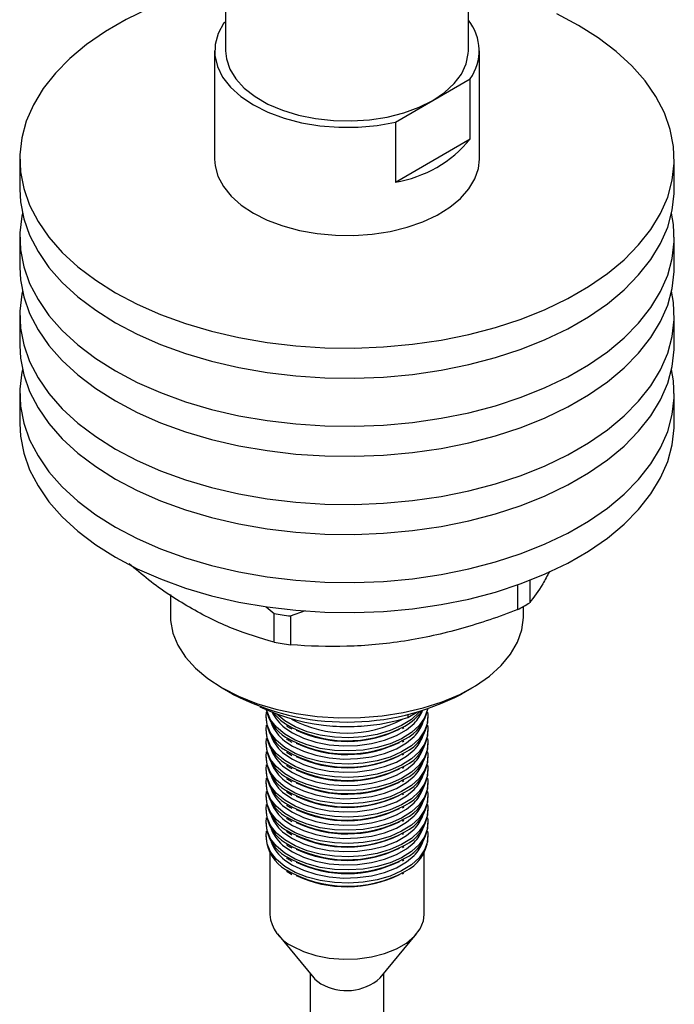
# Model space of a CAD drawing. Header units: millimetres. Extents: x 0 to 420, y 0 to 297.
# Tile 4 of 6: x 309 to 354, y 128 to 195. Entities that reach past the tile are written whole.
import ezdxf

# ---------------------------------------------------------------- set-up
doc = ezdxf.new("R2010")
doc.units = ezdxf.units.MM

msp = doc.modelspace()

# ---------------------------------------------------------------- linework, layer by layer
at = {"color": 7, "linetype": 'Continuous', "lineweight": 25}
for p, q in [((323.397, 199.297), (323.397, 192.603)), ((339.897, 192.603), (339.897, 195.956)), ((323.27, 194.502), (323.397, 194.575)), ((322.647, 192.603), (322.647, 185.254)), ((340.647, 185.254), (340.647, 192.603)), ((337.481, 189.235), (340.024, 190.703)), ((340.024, 186.62), (340.024, 190.703)), ((334.937, 187.767), (337.481, 189.235)), ((334.937, 187.767), (334.937, 183.684)), ((334.937, 183.684), (340.024, 186.62)), ((309.397, 185.254), (309.397, 183.212)), ((353.897, 183.212), (353.897, 185.254)), ((309.397, 179.946), (309.397, 177.905)), ((353.897, 177.905), (353.897, 179.946)), ((309.397, 174.639), (309.397, 172.597)), ((353.897, 172.597), (353.897, 174.639)), ((309.397, 169.331), (309.397, 167.29)), ((353.897, 167.29), (353.897, 169.331)), ((344.065, 156.632), (344.065, 155.116)), ((343.257, 154.649), (343.257, 156.332)), ((319.647, 155.676), (319.647, 154.225)), ((326.143, 154.848), (326.697, 154.391)), ((327.802, 154.22), (328.836, 154.59)), ((343.647, 154.225), (343.647, 154.867)), ((326.697, 152.43), (326.697, 154.391)), ((327.802, 154.22), (327.802, 152.259)), ((323.16, 149.328), (323.868, 148.919)), ((339.426, 148.919), (340.134, 149.328)), ((326.147, 147.325), (326.147, 147.162)), ((335.777, 147.322), (336.4, 147.682)), ((335.777, 147.523), (335.777, 147.322)), ((337.147, 147.162), (337.147, 147.325)), ((327.81, 146.599), (327.905, 146.549)), ((335.418, 146.578), (335.518, 146.635)), ((326.147, 146.427), (326.147, 146.264)), ((337.147, 146.264), (337.147, 146.427)), ((326.147, 145.529), (326.147, 145.366)), ((327.81, 145.701), (327.905, 145.651)), ((335.418, 145.679), (335.518, 145.736)), ((337.147, 145.366), (337.147, 145.529)), ((326.147, 144.631), (326.147, 144.468)), ((327.81, 144.803), (327.905, 144.752)), ((335.418, 144.781), (335.518, 144.838)), ((337.147, 144.468), (337.147, 144.631)), ((327.81, 143.904), (327.905, 143.854)), ((335.418, 143.883), (335.518, 143.94)), ((326.147, 143.733), (326.147, 143.569)), ((337.147, 143.569), (337.147, 143.733)), ((326.147, 142.834), (326.147, 142.671)), ((327.81, 143.006), (327.905, 142.956)), ((335.418, 142.985), (335.518, 143.042)), ((337.147, 142.671), (337.147, 142.834)), ((326.147, 141.936), (326.147, 141.773)), ((327.81, 142.108), (327.905, 142.058)), ((335.418, 142.087), (335.518, 142.144)), ((337.147, 141.773), (337.147, 141.936)), ((327.81, 141.21), (327.905, 141.16)), ((335.418, 141.188), (335.518, 141.245)), ((326.147, 141.038), (326.147, 140.875)), ((337.147, 140.875), (337.147, 141.038)), ((326.147, 140.14), (326.147, 139.977)), ((327.81, 140.312), (327.905, 140.261)), ((335.418, 140.29), (335.518, 140.347)), ((337.147, 139.977), (337.147, 140.14)), ((326.147, 139.242), (326.147, 139.078)), ((327.81, 139.413), (327.905, 139.363)), ((335.418, 139.392), (335.518, 139.449)), ((337.147, 139.078), (337.147, 139.242)), ((327.81, 138.515), (327.905, 138.465)), ((335.418, 138.494), (335.518, 138.551)), ((326.397, 138.132), (326.397, 133.934)), ((336.897, 133.934), (336.897, 138.132)), ((327.81, 137.617), (327.905, 137.567)), ((335.418, 137.596), (335.518, 137.653)), ((327.81, 136.719), (327.905, 136.669)), ((335.418, 136.697), (335.518, 136.755)), ((326.912, 132.625), (329.392, 129.636)), ((333.902, 129.636), (336.382, 132.625)), ((329.147, 129.932), (329.147, 117.498)), ((334.147, 119.018), (334.147, 129.932))]:
    msp.add_line(p, q, dxfattribs=at)
at = {"color": 7, "linetype": 'Continuous', "lineweight": 25, "flags": 128}
for points in [[(323.397, 197.183), (323.363, 197.175), (321.546, 196.698), (319.809, 196.13), (318.168, 195.473), (316.636, 194.735), (315.224, 193.92), (313.944, 193.035), (312.807, 192.087), (311.822, 191.085), (310.996, 190.036), (310.337, 188.948), (309.849, 187.83), (309.537, 186.692), (309.403, 185.542), (309.447, 184.39), (309.671, 183.244), (310.071, 182.115), (310.646, 181.011), (311.389, 179.942), (312.295, 178.915), (313.357, 177.939), (314.567, 177.022), (315.914, 176.171)], [(315.914, 176.171), (317.387, 175.394), (318.976, 174.695), (320.666, 174.082), (322.445, 173.559), (324.298, 173.13), (326.21, 172.798), (328.166, 172.567), (330.15, 172.438), (332.146, 172.412), (334.138, 172.49), (336.11, 172.67), (338.046, 172.952), (339.93, 173.332), (341.748, 173.809), (343.485, 174.378), (345.126, 175.034), (346.658, 175.773), (348.07, 176.588), (349.35, 177.473), (350.487, 178.42), (351.472, 179.422), (352.298, 180.472), (352.957, 181.56), (353.445, 182.677), (353.757, 183.816), (353.891, 184.966), (353.847, 186.118), (353.623, 187.263), (353.223, 188.392), (352.648, 189.496), (351.905, 190.566), (350.999, 191.593), (349.936, 192.569), (348.727, 193.486), (347.38, 194.336), (345.906, 195.114)], [(323.27, 194.502), (322.883, 193.784), (322.679, 193.04), (322.663, 192.288), (322.836, 191.542), (323.194, 190.818), (323.729, 190.132), (324.43, 189.498), (325.283, 188.929), (326.269, 188.437), (327.368, 188.032), (328.556, 187.723), (329.81, 187.516), (331.102, 187.417), (332.405, 187.425), (333.693, 187.543), (334.937, 187.767)], [(323.397, 192.603), (323.449, 192.069), (323.678, 191.37), (324.085, 190.698), (324.661, 190.069), (325.394, 189.496), (326.266, 188.993), (327.258, 188.57), (328.348, 188.237), (329.512, 188.002), (330.723, 187.87), (331.955, 187.843), (333.181, 187.923), (334.372, 188.107), (335.502, 188.392), (336.546, 188.771), (337.481, 189.235)], [(337.481, 189.235), (338.285, 189.774), (338.941, 190.377), (339.434, 191.03), (339.753, 191.717), (339.891, 192.425), (339.897, 192.603)], [(322.647, 185.254), (322.681, 184.801), (322.878, 184.085), (323.245, 183.392), (323.775, 182.735), (324.459, 182.127), (325.283, 181.58)], [(325.283, 181.58), (326.231, 181.104), (327.284, 180.71), (328.422, 180.403), (329.622, 180.191), (330.863, 180.078), (332.118, 180.065), (333.364, 180.154), (334.577, 180.341), (335.733, 180.624), (336.809, 180.998), (337.785, 181.454), (338.641, 181.984), (339.361, 182.578), (339.931, 183.224), (340.34, 183.909), (340.58, 184.621), (340.647, 185.254)], [(309.397, 183.212), (309.447, 182.348), (309.671, 181.203), (310.071, 180.074), (310.646, 178.97), (311.389, 177.9), (312.295, 176.873), (313.357, 175.898), (314.567, 174.981), (315.914, 174.13)], [(315.914, 174.13), (317.387, 173.352), (318.976, 172.654), (320.666, 172.041), (322.445, 171.518), (324.298, 171.089), (326.21, 170.757), (328.166, 170.526), (330.15, 170.397), (332.146, 170.371), (334.138, 170.448), (336.11, 170.629), (338.046, 170.91), (339.93, 171.291), (341.748, 171.768), (343.485, 172.336), (345.126, 172.993), (346.658, 173.731), (348.07, 174.546), (349.35, 175.431), (350.487, 176.379), (351.472, 177.381), (352.298, 178.43), (352.957, 179.518), (353.445, 180.636), (353.757, 181.774), (353.891, 182.924), (353.897, 183.212)], [(309.578, 181.579), (309.537, 181.384), (309.403, 180.234), (309.447, 179.082), (309.671, 177.937), (310.071, 176.808), (310.646, 175.704), (311.389, 174.634), (312.295, 173.607), (313.357, 172.631), (314.567, 171.714), (315.914, 170.864)], [(315.914, 170.864), (317.387, 170.086), (318.976, 169.388), (320.666, 168.775), (322.445, 168.251), (324.298, 167.822), (326.21, 167.491), (328.166, 167.26), (330.15, 167.131), (332.146, 167.105), (334.138, 167.182), (336.11, 167.363), (338.046, 167.644), (339.93, 168.025), (341.748, 168.502), (343.485, 169.07), (345.126, 169.727), (346.658, 170.465), (348.07, 171.28), (349.35, 172.165), (350.487, 173.112), (351.472, 174.115), (352.298, 175.164), (352.957, 176.252), (353.445, 177.37), (353.757, 178.508), (353.891, 179.658), (353.847, 180.81), (353.716, 181.579)], [(309.397, 177.905), (309.447, 177.041), (309.671, 175.896), (310.071, 174.766), (310.646, 173.663), (311.389, 172.593), (312.295, 171.566), (313.357, 170.59), (314.567, 169.673), (315.914, 168.822)], [(315.914, 168.822), (317.387, 168.045), (318.976, 167.347), (320.666, 166.733), (322.445, 166.21), (324.298, 165.781), (326.21, 165.45), (328.166, 165.218), (330.15, 165.089), (332.146, 165.063), (334.138, 165.141), (336.11, 165.321), (338.046, 165.603), (339.93, 165.984), (341.748, 166.46), (343.485, 167.029), (345.126, 167.685), (346.658, 168.424), (348.07, 169.239), (349.35, 170.124), (350.487, 171.071), (351.472, 172.074), (352.298, 173.123), (352.957, 174.211), (353.445, 175.328), (353.757, 176.467), (353.891, 177.617), (353.897, 177.905)], [(309.578, 176.272), (309.537, 176.077), (309.403, 174.927), (309.447, 173.775), (309.671, 172.629), (310.071, 171.5), (310.646, 170.396), (311.389, 169.327), (312.295, 168.3), (313.357, 167.324), (314.567, 166.407), (315.914, 165.556)], [(315.914, 165.556), (317.387, 164.779), (318.976, 164.08), (320.666, 163.467), (322.445, 162.944), (324.298, 162.515), (326.21, 162.183), (328.166, 161.952), (330.15, 161.823), (332.146, 161.797), (334.138, 161.875), (336.11, 162.055), (338.046, 162.337), (339.93, 162.717), (341.748, 163.194), (343.485, 163.763), (345.126, 164.419), (346.658, 165.158), (348.07, 165.973), (349.35, 166.858), (350.487, 167.805), (351.472, 168.807), (352.298, 169.857), (352.957, 170.945), (353.445, 172.062), (353.757, 173.201), (353.891, 174.35), (353.847, 175.503), (353.716, 176.272)], [(309.397, 172.597), (309.447, 171.733), (309.671, 170.588), (310.071, 169.459), (310.646, 168.355), (311.389, 167.285), (312.295, 166.258), (313.357, 165.283), (314.567, 164.366), (315.914, 163.515)], [(315.914, 163.515), (317.387, 162.737), (318.976, 162.039), (320.666, 161.426), (322.445, 160.903), (324.298, 160.473), (326.21, 160.142), (328.166, 159.911), (330.15, 159.782), (332.146, 159.756), (334.138, 159.833), (336.11, 160.014), (338.046, 160.295), (339.93, 160.676), (341.748, 161.153), (343.485, 161.721), (345.126, 162.378), (346.658, 163.116), (348.07, 163.931), (349.35, 164.816), (350.487, 165.764), (351.472, 166.766), (352.298, 167.815), (352.957, 168.903), (353.445, 170.021), (353.757, 171.159), (353.891, 172.309), (353.897, 172.597)], [(309.578, 170.964), (309.537, 170.769), (309.403, 169.619), (309.447, 168.467), (309.671, 167.322), (310.071, 166.193), (310.646, 165.089), (311.389, 164.019), (312.295, 162.992), (313.357, 162.016), (314.567, 161.099), (315.914, 160.249)], [(315.914, 160.249), (317.387, 159.471), (318.976, 158.773), (320.666, 158.16), (322.445, 157.636), (324.298, 157.207), (326.21, 156.876), (328.166, 156.645), (330.15, 156.516), (332.146, 156.49), (334.138, 156.567), (336.11, 156.748), (338.046, 157.029), (339.93, 157.41), (341.748, 157.887), (343.485, 158.455), (345.126, 159.112), (346.658, 159.85), (348.07, 160.665), (349.35, 161.55), (350.487, 162.497), (351.472, 163.5), (352.298, 164.549), (352.957, 165.637), (353.445, 166.755), (353.757, 167.893), (353.891, 169.043), (353.847, 170.195), (353.716, 170.964)], [(309.397, 167.29), (309.447, 166.426), (309.671, 165.28), (310.071, 164.151), (310.646, 163.048), (311.389, 161.978), (312.295, 160.951), (313.357, 159.975), (314.567, 159.058), (315.914, 158.207)], [(315.914, 158.207), (317.387, 157.43), (318.976, 156.731), (320.666, 156.118), (322.445, 155.595), (324.298, 155.166), (326.21, 154.834), (328.166, 154.603), (330.15, 154.474), (332.146, 154.448), (334.138, 154.526), (336.11, 154.706), (338.046, 154.988), (339.93, 155.369), (341.748, 155.845), (343.485, 156.414), (345.126, 157.07), (346.658, 157.809), (348.07, 158.624), (349.35, 159.509), (350.487, 160.456), (351.472, 161.458), (352.298, 162.508), (352.957, 163.596), (353.445, 164.713), (353.757, 165.852), (353.891, 167.002), (353.897, 167.29)], [(319.647, 154.225), (319.66, 153.905), (319.819, 153.057), (320.157, 152.227), (320.669, 151.427), (321.348, 150.669), (322.183, 149.966), (323.162, 149.327)], [(323.162, 149.327), (324.269, 148.762), (325.488, 148.28), (326.8, 147.888), (328.186, 147.592), (329.624, 147.397), (331.093, 147.305), (332.57, 147.318), (334.033, 147.436), (335.46, 147.657), (336.83, 147.977), (338.121, 148.392), (339.313, 148.896), (340.39, 149.48), (341.333, 150.136), (342.13, 150.854), (342.769, 151.624), (343.238, 152.432), (343.532, 153.268), (343.646, 154.118), (343.647, 154.225)], [(337.118, 147.9), (337.112, 147.868), (336.915, 147.31), (336.547, 146.782), (336.023, 146.3), (335.358, 145.88), (334.573, 145.535), (333.695, 145.277), (332.75, 145.113), (331.77, 145.049), (330.787, 145.088), (329.83, 145.227), (328.933, 145.462), (328.122, 145.786), (327.425, 146.189), (326.863, 146.657), (326.456, 147.175), (326.215, 147.727), (326.19, 147.827)], [(337.11, 147.693), (337.134, 147.539), (337.112, 146.97), (336.915, 146.412), (336.547, 145.884), (336.023, 145.402), (335.358, 144.982), (334.573, 144.637), (333.695, 144.379), (332.75, 144.215), (331.77, 144.151), (330.787, 144.189), (329.83, 144.328), (328.933, 144.564), (328.122, 144.888), (327.425, 145.291), (326.863, 145.758), (326.456, 146.277), (326.215, 146.829), (326.148, 147.397), (326.184, 147.693)], [(326.674, 147.602), (327.126, 147.15), (327.476, 146.889)], [(336.597, 147.738), (336.547, 147.68), (336.023, 147.198), (335.358, 146.778), (334.573, 146.433), (333.695, 146.175), (332.75, 146.011), (331.77, 145.948), (330.787, 145.986), (329.83, 146.125), (328.933, 146.36), (328.122, 146.684), (327.425, 147.087), (326.877, 147.541)], [(337.11, 146.795), (337.134, 146.641), (337.112, 146.072), (336.915, 145.514), (336.547, 144.986), (336.023, 144.504), (335.358, 144.084), (334.573, 143.739), (333.695, 143.48), (332.75, 143.317), (331.77, 143.253), (330.787, 143.291), (329.83, 143.43), (328.933, 143.666), (328.122, 143.99), (327.425, 144.392), (326.863, 144.86), (326.456, 145.379), (326.215, 145.931), (326.148, 146.498), (326.184, 146.795)], [(327.427, 146.624), (327.935, 146.285), (328.68, 145.927), (329.526, 145.655), (330.445, 145.477), (331.404, 145.4), (332.372, 145.426), (333.315, 145.554), (334.202, 145.78), (335.001, 146.096), (335.686, 146.492), (336.206, 146.924)], [(337.11, 145.896), (337.134, 145.743), (337.112, 145.174), (336.915, 144.616), (336.547, 144.088), (336.023, 143.606), (335.358, 143.185), (334.573, 142.841), (333.695, 142.582), (332.75, 142.418), (331.77, 142.355), (330.787, 142.393), (329.83, 142.532), (328.933, 142.768), (328.122, 143.092), (327.425, 143.494), (326.863, 143.962), (326.456, 144.48), (326.215, 145.032), (326.148, 145.6), (326.184, 145.896)], [(327.427, 145.726), (327.935, 145.386), (328.68, 145.029), (329.526, 144.757), (330.445, 144.579), (331.404, 144.502), (332.372, 144.528), (333.315, 144.656), (334.202, 144.882), (335.001, 145.198), (335.686, 145.593), (336.206, 146.026)], [(337.11, 144.998), (337.134, 144.844), (337.112, 144.275), (336.915, 143.718), (336.547, 143.189), (336.023, 142.707), (335.358, 142.287), (334.573, 141.942), (333.695, 141.684), (332.75, 141.52), (331.77, 141.457), (330.787, 141.495), (329.83, 141.634), (328.933, 141.869), (328.122, 142.193), (327.425, 142.596), (326.863, 143.064), (326.456, 143.582), (326.215, 144.134), (326.148, 144.702), (326.184, 144.998)], [(327.427, 144.828), (327.935, 144.488), (328.68, 144.131), (329.526, 143.859), (330.445, 143.681), (331.404, 143.604), (332.372, 143.63), (333.315, 143.758), (334.202, 143.984), (335.001, 144.3), (335.686, 144.695), (336.206, 145.128)], [(337.11, 144.1), (337.134, 143.946), (337.112, 143.377), (336.915, 142.819), (336.547, 142.291), (336.023, 141.809), (335.358, 141.389), (334.573, 141.044), (333.695, 140.786), (332.75, 140.622), (331.77, 140.558), (330.787, 140.597), (329.83, 140.736), (328.933, 140.971), (328.122, 141.295), (327.425, 141.698), (326.863, 142.166), (326.456, 142.684), (326.215, 143.236), (326.148, 143.804), (326.184, 144.1)], [(327.427, 143.93), (327.935, 143.59), (328.68, 143.233), (329.526, 142.961), (330.445, 142.783), (331.404, 142.706), (332.372, 142.731), (333.315, 142.859), (334.202, 143.085), (335.001, 143.401), (335.686, 143.797), (336.206, 144.23)], [(337.11, 143.202), (337.134, 143.048), (337.112, 142.479), (336.915, 141.921), (336.547, 141.393), (336.023, 140.911), (335.358, 140.491), (334.573, 140.146), (333.695, 139.888), (332.75, 139.724), (331.77, 139.66), (330.787, 139.698), (329.83, 139.838), (328.933, 140.073), (328.122, 140.397), (327.425, 140.8), (326.863, 141.267), (326.456, 141.786), (326.215, 142.338), (326.148, 142.906), (326.184, 143.202)], [(327.427, 143.032), (327.935, 142.692), (328.68, 142.335), (329.526, 142.062), (330.445, 141.885), (331.404, 141.807), (332.372, 141.833), (333.315, 141.961), (334.202, 142.187), (335.001, 142.503), (335.686, 142.899), (336.206, 143.332)], [(337.11, 142.304), (337.134, 142.15), (337.112, 141.581), (336.915, 141.023), (336.547, 140.495), (336.023, 140.013), (335.358, 139.593), (334.573, 139.248), (333.695, 138.989), (332.75, 138.826), (331.77, 138.762), (330.787, 138.8), (329.83, 138.939), (328.933, 139.175), (328.122, 139.499), (327.425, 139.901), (326.863, 140.369), (326.456, 140.888), (326.215, 141.44), (326.148, 142.007), (326.184, 142.304)], [(327.427, 142.134), (327.935, 141.794), (328.68, 141.436), (329.526, 141.164), (330.445, 140.986), (331.404, 140.909), (332.372, 140.935), (333.315, 141.063), (334.202, 141.289), (335.001, 141.605), (335.686, 142.001), (336.206, 142.433)], [(337.11, 141.405), (337.134, 141.252), (337.112, 140.683), (336.915, 140.125), (336.547, 139.597), (336.023, 139.115), (335.358, 138.694), (334.573, 138.35), (333.695, 138.091), (332.75, 137.927), (331.77, 137.864), (330.787, 137.902), (329.83, 138.041), (328.933, 138.277), (328.122, 138.601), (327.425, 139.003), (326.863, 139.471), (326.456, 139.989), (326.215, 140.541), (326.148, 141.109), (326.184, 141.405)], [(327.427, 141.235), (327.935, 140.895), (328.68, 140.538), (329.526, 140.266), (330.445, 140.088), (331.404, 140.011), (332.372, 140.037), (333.315, 140.165), (334.202, 140.391), (335.001, 140.707), (335.686, 141.102), (336.206, 141.535)], [(337.11, 140.507), (337.134, 140.353), (337.112, 139.784), (336.915, 139.227), (336.547, 138.698), (336.023, 138.216), (335.358, 137.796), (334.573, 137.451), (333.695, 137.193), (332.75, 137.029), (331.77, 136.966), (330.787, 137.004), (329.83, 137.143), (328.933, 137.378), (328.122, 137.703), (327.425, 138.105), (326.863, 138.573), (326.456, 139.091), (326.215, 139.643), (326.148, 140.211), (326.184, 140.507)], [(327.427, 140.337), (327.935, 139.997), (328.68, 139.64), (329.526, 139.368), (330.445, 139.19), (331.404, 139.113), (332.372, 139.139), (333.315, 139.267), (334.202, 139.493), (335.001, 139.809), (335.686, 140.204), (336.206, 140.637)], [(337.11, 139.609), (337.134, 139.455), (337.112, 138.886), (336.915, 138.328), (336.547, 137.8), (336.023, 137.318), (335.358, 136.898), (334.573, 136.553), (333.695, 136.295), (332.75, 136.131), (331.77, 136.067), (330.787, 136.106), (329.83, 136.245), (328.933, 136.48), (328.122, 136.804), (327.425, 137.207), (326.863, 137.675), (326.456, 138.193), (326.215, 138.745), (326.148, 139.313), (326.184, 139.609)], [(327.427, 139.439), (327.935, 139.099), (328.68, 138.742), (329.526, 138.47), (330.445, 138.292), (331.404, 138.215), (332.372, 138.24), (333.315, 138.369), (334.202, 138.594), (335.001, 138.911), (335.686, 139.306), (336.206, 139.739)], [(327.427, 138.541), (327.935, 138.201), (328.68, 137.844), (329.526, 137.571), (330.445, 137.394), (331.404, 137.316), (332.372, 137.342), (333.315, 137.47), (334.202, 137.696), (335.001, 138.012), (335.686, 138.408), (336.206, 138.841)], [(327.427, 137.643), (327.935, 137.303), (328.68, 136.945), (329.526, 136.673), (330.445, 136.496), (331.404, 136.418), (332.372, 136.444), (333.315, 136.572), (334.202, 136.798), (335.001, 137.114), (335.686, 137.51), (336.206, 137.942)], [(327.935, 131.791), (328.68, 131.434), (329.526, 131.162), (330.445, 130.984), (331.404, 130.907), (332.372, 130.932), (333.315, 131.06), (334.202, 131.286), (335.001, 131.602), (335.686, 131.998), (336.233, 132.459), (336.625, 132.971), (336.847, 133.515), (336.897, 133.934)], [(329.392, 129.636), (329.468, 129.552), (329.879, 129.239)]]:
    msp.add_lwpolyline(points, dxfattribs=at)
at = {"color": 7, "linetype": 'Continuous', "lineweight": 25}
for centre, radius, start, end in [((337.326, 192.607), 3.302, 324.79532, 38.86394), ((333.592, 191.889), 8.314, 279.31311, 320.68151), ((335.652, 168.756), 16.026, 298.32797, 301.66665), ((331.451, 181.468), 27.491, 260.0421, 262.37182), ((331.451, 179.507), 27.491, 260.0421, 262.37182), ((331.647, 163.828), 16.817, 242.44987, 297.55551), ((331.689, 160.517), 13.814, 244.41504, 287.21638), ((328.887, 148.388), 2.782, 191.33569, 239.50642), ((334.299, 148.431), 2.889, 296.40873, 349.55275), ((328.777, 147.39), 2.64, 184.94216, 240.47045), ((331.647, 154.161), 7.902, 241.48984, 298.51016), ((333.795, 149.934), 3.66, 299.26471, 324.04546), ((334.39, 147.446), 2.772, 295.52976, 354.11323), ((331.642, 153.824), 8.121, 244.85498, 296.06605), ((331.647, 155.73), 9.026, 263.86005, 276.13995), ((328.777, 146.491), 2.64, 184.94216, 240.47045), ((334.39, 146.548), 2.772, 295.52976, 354.11323), ((328.777, 145.593), 2.64, 184.94216, 240.47045), ((331.642, 152.926), 8.121, 244.85498, 296.06605), ((334.39, 145.65), 2.772, 295.52976, 354.11323), ((328.777, 144.695), 2.64, 184.94216, 240.47045), ((331.642, 152.028), 8.121, 244.85498, 296.06605), ((334.39, 144.752), 2.772, 295.52976, 354.11323), ((331.642, 151.13), 8.121, 244.85498, 296.06605), ((328.777, 143.797), 2.64, 184.94216, 240.47045), ((334.39, 143.854), 2.772, 295.52976, 354.11323), ((328.777, 142.899), 2.64, 184.94216, 240.47045), ((331.642, 150.232), 8.121, 244.85498, 296.06605), ((334.39, 142.955), 2.772, 295.52976, 354.11323), ((331.642, 149.333), 8.121, 244.85498, 296.06605), ((328.777, 142), 2.64, 184.94216, 240.47045), ((331.642, 148.435), 8.121, 244.85498, 296.06605), ((334.39, 142.057), 2.772, 295.52976, 354.11323), ((328.777, 141.102), 2.64, 184.94216, 240.47045), ((334.39, 141.159), 2.772, 295.52976, 354.11323), ((328.777, 140.204), 2.64, 184.94216, 240.47045), ((331.642, 147.537), 8.121, 244.85498, 296.06605), ((334.39, 140.261), 2.772, 295.52976, 354.11323), ((331.642, 146.639), 8.121, 244.85498, 296.06605), ((328.777, 139.306), 2.64, 184.94216, 240.47045), ((331.642, 145.741), 8.121, 244.85498, 296.06605), ((334.39, 139.363), 2.772, 295.52976, 354.11323), ((331.642, 144.842), 8.121, 244.85498, 296.06605), ((331.642, 143.944), 8.121, 244.85498, 296.06605), ((328.999, 134.178), 2.613, 185.34906, 245.97108), ((331.615, 132.224), 3.453, 239.81127, 311.46117)]:
    msp.add_arc(centre, radius, start, end, dxfattribs=at)
at = {"color": 8, "linetype": 'Continuous', "lineweight": 25}
for centre, radius, start, end in [((329.188, 148.959), 2.924, 206.3167, 232.97783), ((334.419, 148.732), 2.542, 314.67173, 338.30582), ((329.016, 147.906), 2.698, 200.73471, 233.91127), ((331.66, 153.963), 8.219, 239.39892, 298.52015), ((334.437, 147.817), 2.517, 314.63275, 339.87138), ((329.016, 147.008), 2.698, 200.73471, 233.91127), ((331.66, 153.065), 8.219, 239.39892, 298.52015), ((334.437, 146.919), 2.517, 314.63275, 339.87138), ((329.016, 146.11), 2.698, 200.73471, 233.91127), ((334.437, 146.021), 2.517, 314.63275, 339.87138), ((331.66, 152.167), 8.219, 239.39892, 298.52015), ((329.016, 145.212), 2.698, 200.73471, 233.91127), ((331.66, 151.269), 8.219, 239.39892, 298.52015), ((334.437, 145.123), 2.517, 314.63275, 339.87138), ((329.016, 144.313), 2.698, 200.73471, 233.91127), ((331.66, 150.371), 8.219, 239.39892, 298.52015), ((334.437, 144.225), 2.517, 314.63275, 339.87138), ((329.016, 143.415), 2.698, 200.73471, 233.91127), ((334.437, 143.326), 2.517, 314.63275, 339.87138), ((331.66, 149.472), 8.219, 239.39892, 298.52015), ((329.016, 142.517), 2.698, 200.73471, 233.91127), ((331.66, 148.574), 8.219, 239.39892, 298.52015), ((334.437, 142.428), 2.517, 314.63275, 339.87138), ((329.016, 141.619), 2.698, 200.73471, 233.91127), ((331.66, 147.676), 8.219, 239.39892, 298.52015), ((334.437, 141.53), 2.517, 314.63275, 339.87138), ((329.016, 140.721), 2.698, 200.73471, 233.91127), ((331.66, 146.778), 8.219, 239.39892, 298.52015), ((334.437, 140.632), 2.517, 314.63275, 339.87138), ((329.016, 139.822), 2.698, 200.73471, 233.91127), ((331.66, 145.88), 8.219, 239.39892, 298.52015), ((334.437, 139.734), 2.517, 314.63275, 339.87138), ((331.66, 144.981), 8.219, 239.39892, 298.52015), ((331.66, 144.083), 8.219, 239.39892, 298.52015)]:
    msp.add_arc(centre, radius, start, end, dxfattribs=at)
at = {"color": 7, "linetype": 'Continuous', "lineweight": 25}
for points, knots in [([(326.697, 152.43), (325.759, 152.708), (323.865, 153.27), (320.986, 154.712), (318.619, 156.253), (317.277, 157.39), (316.839, 157.76)], [0, 0, 0, 0, 0.29021, 0.585438, 0.864775, 1, 1, 1, 1]), ([(345.411, 157.238), (345.257, 156.95), (344.802, 156.096), (344.359, 155.507), (344.065, 155.116)], [0, 0, 0, 0, 0.337109, 1, 1, 1, 1]), ([(343.257, 154.649), (341.992, 154.163), (340.72, 153.73), (338.153, 153.007), (336.859, 152.718), (334.899, 152.413), (334.24, 152.333), (332.933, 152.215), (332.284, 152.178), (330.346, 152.123), (329.069, 152.164), (327.802, 152.259)], [0, 0, 0, 0, 0.25, 0.25, 0.5, 0.5, 0.625, 0.625, 0.75, 0.75, 1, 1, 1, 1]), ([(327.532, 146.777), (327.55, 146.763), (327.632, 146.698), (327.732, 146.642), (327.81, 146.599)], [0, 0, 0, 0, 0.216407, 1, 1, 1, 1]), ([(327.532, 145.879), (327.55, 145.865), (327.632, 145.8), (327.732, 145.744), (327.81, 145.701)], [0, 0, 0, 0, 0.216407, 1, 1, 1, 1]), ([(327.532, 144.981), (327.55, 144.967), (327.632, 144.902), (327.732, 144.846), (327.81, 144.803)], [0, 0, 0, 0, 0.2164074, 1, 1, 1, 1]), ([(327.532, 144.083), (327.55, 144.069), (327.632, 144.003), (327.732, 143.948), (327.81, 143.904)], [0, 0, 0, 0, 0.216407, 1, 1, 1, 1]), ([(327.532, 143.185), (327.55, 143.17), (327.632, 143.105), (327.732, 143.05), (327.81, 143.006)], [0, 0, 0, 0, 0.216407, 1, 1, 1, 1]), ([(327.532, 142.286), (327.55, 142.272), (327.632, 142.207), (327.732, 142.151), (327.81, 142.108)], [0, 0, 0, 0, 0.216407, 1, 1, 1, 1]), ([(327.532, 141.388), (327.55, 141.374), (327.632, 141.309), (327.732, 141.253), (327.81, 141.21)], [0, 0, 0, 0, 0.2164074, 1, 1, 1, 1]), ([(327.532, 140.49), (327.55, 140.476), (327.632, 140.411), (327.732, 140.355), (327.81, 140.312)], [0, 0, 0, 0, 0.216407, 1, 1, 1, 1]), ([(327.532, 139.592), (327.55, 139.578), (327.632, 139.512), (327.732, 139.457), (327.81, 139.413)], [0, 0, 0, 0, 0.216407, 1, 1, 1, 1]), ([(327.532, 138.694), (327.55, 138.679), (327.632, 138.614), (327.732, 138.559), (327.81, 138.515)], [0, 0, 0, 0, 0.216407, 1, 1, 1, 1]), ([(327.532, 137.795), (327.55, 137.781), (327.632, 137.716), (327.732, 137.661), (327.81, 137.617)], [0, 0, 0, 0, 0.216407, 1, 1, 1, 1]), ([(327.532, 136.897), (327.55, 136.883), (327.632, 136.818), (327.732, 136.762), (327.81, 136.719)], [0, 0, 0, 0, 0.216407, 1, 1, 1, 1])]:
    msp.add_open_spline(points, degree=3, knots=knots, dxfattribs=at)

doc.saveas('drawing.dxf')
